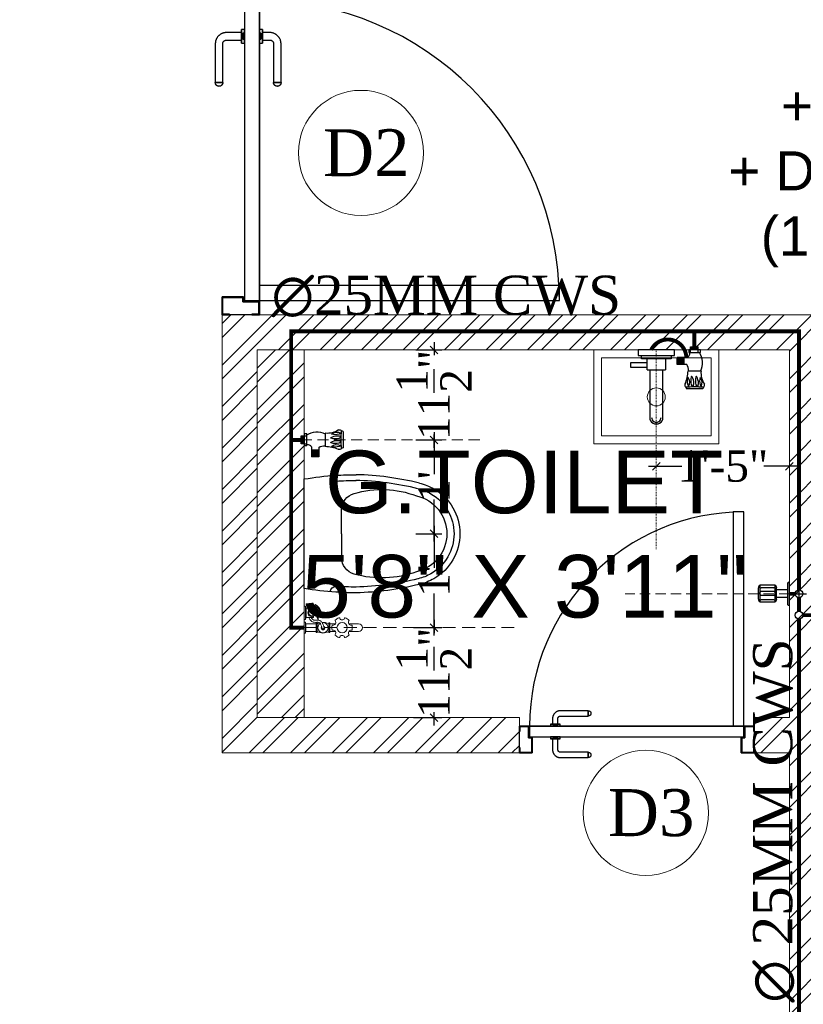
# Model space of a CAD drawing. Header units: inches. Extents: x 119662 to 158499, y 12149 to 20675.
# Tile 71 of 97: x 124798 to 124898, y 19413 to 19538. Entities that reach past the tile are written whole.
import ezdxf

# ---------------------------------------------------------------- set-up
doc = ezdxf.new("R2010")
doc.units = ezdxf.units.IN
doc.header["$MEASUREMENT"] = 0
doc.header["$PDMODE"] = 34
doc.linetypes.add('DASHED2', pattern=[0.375, 0.25, -0.125])
for name, color, linetype in [('45', 7, 'Continuous'), ('PD_025_TEXT', 61, 'Continuous'), ('PP--DIM', 7, 'Continuous')]:
    doc.layers.add(name, color=color, linetype=linetype)
for name, color, linetype, lineweight in [('CENTER', 46, 'DASHED2', 9), ('FC', 1, 'Continuous', 9), ('PD_BRICK WALL_115', 134, 'Continuous', 30), ('PD_DOOR', 42, 'Continuous', 25), ('PD_FIXTURE', 21, 'Continuous', 25), ('PD_HATCH', 45, 'Continuous', 9), ('PL. FICTURE', 4, 'Continuous', 25), ('PP-Domestic  Cold Water Supply', 5, 'Continuous', 25), ('PP-TEXT', 7, 'Continuous', 40)]:
    doc.layers.add(name, color=color, linetype=linetype, lineweight=lineweight)
doc.styles.add('MtX_Times_New_Roman', font='times.ttf')
doc.styles.get("Standard").update_dxf_attribs({"font": 'times.ttf', "height": 4})
doc.styles.add('style1', font='arial.ttf', dxfattribs={"height": 500})
doc.styles.add('TIMES NEW ROMAN', font='times.ttf', dxfattribs={"height": 4})
doc.dimstyles.new('PP-DIM', dxfattribs={"dimtxt": 4, "dimasz": 1, "dimexe": 1, "dimexo": 1, "dimgap": 0.09, "dimtad": 0, "dimdec": 1, "dimzin": 0, "dimdsep": 46, "dimlunit": 4, "dimtxsty": 'TIMES NEW ROMAN', "dimblk": 'ARCHTICK', "dimcen": 0.09, "dimdle": 1, "dimclrd": 256, "dimclre": 256, "dimclrt": 256, "dimadec": 0, "dimazin": 0, "dimtfac": 1, "dimtdec": 4, "dimtofl": 0, "dimtmove": 1, "dimatfit": 3, "dimfxl": 1, "dimtolj": 1, "dimtzin": 0, "dimlwd": -1, "dimlwe": -1, "dimarcsym": 0})

# ---------------------------------------------------------------- blocks, each defined once
blk = doc.blocks.new('door 1')
at = {"layer": 'PD_DOOR', "color": 8}
for p, q in [((160472.9, 15356.5), (160472.9, 15360.1)), ((160472.9, 15360.1), (160472.9, 15356.5)), ((160602.9, 15360.1), (160472.9, 15360.1)), ((160472.9, 15360.1), (160472.9, 15359.7)), ((160472.9, 15335.1), (160472.9, 15360.1)), ((160472.9, 15359.7), (160472.9, 15335.6)), ((159755.9, 15337.6), (159695.9, 15337.6)), ((159695.9, 15337.6), (159695.9, 15312.6)), ((159695.9, 15312.6), (159695.9, 15337.6)), ((159695.9, 15337.6), (159755.9, 15337.6)), ((159695.9, 15212.6), (159695.9, 15337.6)), ((159697.9, 15312.6), (159697.9, 15335.6)), ((159697.9, 15335.6), (159753.9, 15335.6)), ((159753.9, 15335.6), (159697.9, 15335.6)), ((159697.9, 15335.6), (159697.9, 15312.6)), ((159753.9, 15335.6), (159753.9, 15267.6)), ((159753.9, 15267.6), (159753.9, 15335.6)), ((159755.9, 15265.6), (159755.9, 15337.6)), ((159755.9, 15337.6), (159755.9, 15265.6)), ((160472.9, 15335.1), (160472.9, 15338.8)), ((160472.9, 15338.8), (160472.9, 15335.1)), ((160472.9, 15335.6), (160472.9, 15335.1)), ((160472.9, 15335.1), (160602.9, 15335.1)), ((160795.9, 15337.6), (160735.9, 15337.6)), ((160735.9, 15337.6), (160735.9, 15265.6)), ((160735.9, 15265.6), (160735.9, 15337.6)), ((160735.9, 15337.6), (160795.9, 15337.6)), ((160737.9, 15267.6), (160737.9, 15335.6)), ((160737.9, 15335.6), (160793.9, 15335.6)), ((160793.9, 15335.6), (160737.9, 15335.6)), ((160737.9, 15335.6), (160737.9, 15267.6)), ((160793.9, 15335.6), (160793.9, 15312.6)), ((160793.9, 15312.6), (160793.9, 15335.6)), ((160795.9, 15312.6), (160795.9, 15337.6)), ((160795.9, 15337.6), (160795.9, 15312.6)), ((160795.9, 15337.6), (160795.9, 15212.6)), ((159695.9, 15312.6), (159697.9, 15312.6)), ((159697.9, 15312.6), (159695.9, 15312.6)), ((160615.4, 15322.6), (160615.4, 15272.6)), ((160640.4, 15272.6), (160640.4, 15322.6)), ((160793.9, 15312.6), (160795.9, 15312.6)), ((160795.9, 15312.6), (160793.9, 15312.6)), ((159753.9, 15267.6), (159738.9, 15267.6)), ((159738.9, 15267.6), (159738.9, 15214.6)), ((159738.9, 15214.6), (159738.9, 15267.6)), ((159738.9, 15267.6), (159753.9, 15267.6)), ((159740.9, 15212.6), (159740.9, 15265.6)), ((159740.9, 15265.6), (159755.9, 15265.6)), ((159755.9, 15265.6), (159740.9, 15265.6)), ((159740.9, 15265.6), (159740.9, 15212.6)), ((160747.9, 15262.6), (159743.9, 15262.6)), ((159743.9, 15262.6), (159743.9, 15212.6)), ((160747.9, 15262.6), (159743.9, 15262.6)), ((159743.9, 15262.6), (159743.9, 15212.6)), ((160605.4, 15272.6), (160605.4, 15262.6)), ((160622.1, 15272.6), (160605.4, 15272.6)), ((160605.4, 15272.6), (160622.1, 15272.6)), ((160650.4, 15262.6), (160605.4, 15262.6)), ((160605.4, 15262.6), (160650.4, 15262.6)), ((160640.4, 15272.6), (160615.4, 15272.6)), ((160615.4, 15272.6), (160621.7, 15272.6)), ((160617.9, 15267.6), (160617.9, 15262.6)), ((160637.9, 15267.6), (160617.9, 15267.6)), ((160617.9, 15267.6), (160637.9, 15267.6)), ((160637.9, 15262.6), (160617.9, 15262.6)), ((160617.9, 15262.6), (160637.9, 15262.6)), ((160621.7, 15272.6), (160624.7, 15272.6)), ((160624.7, 15272.6), (160627.9, 15272.6)), ((160627.9, 15272.6), (160631.2, 15272.6)), ((160627.9, 15272.6), (160650.4, 15272.6)), ((160631.2, 15272.6), (160634.2, 15272.6)), ((160650.4, 15272.6), (160633.8, 15272.6)), ((160634.2, 15272.6), (160640.4, 15272.6)), ((160637.9, 15262.6), (160637.9, 15267.6)), ((160650.4, 15262.6), (160650.4, 15272.6)), ((160735.9, 15265.6), (160750.9, 15265.6)), ((160750.9, 15265.6), (160735.9, 15265.6)), ((160752.9, 15267.6), (160737.9, 15267.6)), ((160737.9, 15267.6), (160752.9, 15267.6)), ((160747.9, 15212.6), (160747.9, 15262.6)), ((160747.9, 15262.6), (160747.9, 15212.6)), ((160750.9, 15265.6), (160750.9, 15212.6)), ((160750.9, 15212.6), (160750.9, 15265.6)), ((160752.9, 15214.6), (160752.9, 15267.6)), ((160752.9, 15267.6), (160752.9, 15214.6)), ((159697.9, 15237.6), (159695.9, 15237.6)), ((159695.9, 15237.6), (159695.9, 15212.6)), ((159695.9, 15212.6), (159695.9, 15237.6)), ((159695.9, 15237.6), (159697.9, 15237.6)), ((159697.9, 15214.6), (159697.9, 15237.6)), ((159697.9, 15237.6), (159697.9, 15214.6)), ((160795.9, 15237.6), (160793.9, 15237.6)), ((160793.9, 15237.6), (160793.9, 15214.6)), ((160793.9, 15214.6), (160793.9, 15237.6)), ((160793.9, 15237.6), (160795.9, 15237.6)), ((160795.9, 15212.6), (160795.9, 15237.6)), ((160795.9, 15237.6), (160795.9, 15212.6)), ((159695.9, 15212.6), (159740.9, 15212.6)), ((159740.9, 15212.6), (159695.9, 15212.6)), ((159695.9, 15212.6), (159743.9, 15212.6)), ((159743.9, 15212.6), (159695.9, 15212.6)), ((159738.9, 15214.6), (159697.9, 15214.6)), ((159697.9, 15214.6), (159738.9, 15214.6)), ((159793.9, 15212.6), (159743.9, 15212.6)), ((159743.9, 15212.6), (159743.9, 14208.6)), ((159743.9, 15212.6), (160747.9, 15212.6)), ((159743.9, 15212.6), (159793.9, 15212.6)), ((159743.9, 15212.6), (159793.9, 15212.6)), ((159793.9, 15212.6), (159743.9, 15212.6)), ((159793.9, 14208.6), (159793.9, 15212.6)), ((159793.9, 15212.6), (160747.9, 15212.6)), ((159793.9, 15212.6), (160747.9, 15212.6)), ((160747.9, 15212.6), (159793.9, 15212.6)), ((160605.4, 15212.6), (160605.4, 15202.6)), ((160605.4, 15212.6), (160650.4, 15212.6)), ((160639.2, 15212.6), (160605.4, 15212.6)), ((160605.4, 15202.6), (160650.4, 15202.6)), ((160650.4, 15202.6), (160605.4, 15202.6)), ((160615.4, 15202.6), (160615.4, 15177.6)), ((160615.4, 15202.6), (160640.4, 15202.6)), ((160640.4, 15202.6), (160615.4, 15202.6)), ((160617.9, 15212.6), (160617.9, 15207.6)), ((160617.9, 15212.6), (160637.9, 15212.6)), ((160618.3, 15212.6), (160617.9, 15212.6)), ((160617.9, 15207.6), (160637.9, 15207.6)), ((160637.9, 15207.6), (160617.9, 15207.6)), ((160637.9, 15212.6), (160618.3, 15212.6)), ((160637.9, 15207.6), (160637.9, 15212.6)), ((160650.4, 15212.6), (160639.2, 15212.6)), ((160640.4, 15177.6), (160640.4, 15202.6)), ((160650.4, 15202.6), (160650.4, 15212.6)), ((160747.9, 15212.6), (160795.9, 15212.6)), ((160795.9, 15212.6), (160747.9, 15212.6)), ((160750.9, 15212.6), (160795.9, 15212.6)), ((160795.9, 15212.6), (160750.9, 15212.6)), ((160793.9, 15214.6), (160752.9, 15214.6)), ((160752.9, 15214.6), (160793.9, 15214.6)), ((160472.9, 15165.1), (160472.9, 15161.5)), ((160472.9, 15161.5), (160472.9, 15165.1)), ((160602.9, 15165.1), (160472.9, 15165.1)), ((160472.9, 15165.1), (160472.9, 15164.7)), ((160472.9, 15140.1), (160472.9, 15165.1)), ((160472.9, 15164.7), (160472.9, 15140.6)), ((160472.9, 15143.8), (160472.9, 15140.1)), ((160472.9, 15140.1), (160472.9, 15143.8)), ((160472.9, 15140.6), (160472.9, 15140.1)), ((160472.9, 15140.1), (160602.9, 15140.1)), ((159743.9, 14208.6), (159793.9, 14208.6))]:
    blk.add_line(p, q, dxfattribs=at)
at = {"layer": 'PD_DOOR', "color": 8, "flags": 128}
for points in [[(160460.4, 15347.6), (160460.5, 15348.1), (160460.5, 15348.6), (160460.5, 15349.1), (160460.6, 15349.6), (160460.7, 15350.1), (160460.8, 15350.6), (160460.9, 15351.1), (160461.1, 15351.6), (160461.2, 15352), (160461.4, 15352.5), (160461.6, 15353), (160461.9, 15353.4), (160462.1, 15353.9), (160462.4, 15354.3), (160462.6, 15354.7), (160462.9, 15355.1), (160463.2, 15355.5), (160463.5, 15355.9), (160463.9, 15356.3), (160464.2, 15356.6), (160464.6, 15357), (160465, 15357.3), (160465.4, 15357.6), (160465.8, 15357.9), (160466.2, 15358.2), (160466.6, 15358.4), (160467, 15358.7), (160467.5, 15358.9), (160467.9, 15359.1), (160468.4, 15359.3), (160468.9, 15359.5), (160469.4, 15359.6), (160469.8, 15359.8), (160470.3, 15359.9), (160470.8, 15360), (160471.3, 15360), (160471.8, 15360.1), (160472.3, 15360.1), (160472.8, 15360.1), (160472.9, 15360.1)], [(160640.4, 15322.6), (160640.4, 15324.1), (160640.3, 15325.6), (160640.2, 15327.1), (160640, 15328.6), (160639.7, 15330.1), (160639.4, 15331.6), (160639, 15333), (160638.5, 15334.4), (160638, 15335.9), (160637.5, 15337.2), (160636.9, 15338.6), (160636.2, 15340), (160635.5, 15341.3), (160634.7, 15342.6), (160633.9, 15343.8), (160633, 15345), (160632.1, 15346.2), (160631.1, 15347.4), (160630.1, 15348.5), (160629.1, 15349.5), (160628, 15350.6), (160626.8, 15351.5), (160625.7, 15352.5), (160624.4, 15353.4), (160623.2, 15354.2), (160621.9, 15355), (160620.6, 15355.7), (160619.3, 15356.4), (160617.9, 15357), (160616.5, 15357.6), (160615.1, 15358.1), (160613.7, 15358.6), (160612.2, 15359), (160610.8, 15359.3), (160609.3, 15359.6), (160607.8, 15359.8), (160606.3, 15360), (160604.8, 15360.1), (160603.3, 15360.1), (160602.9, 15360.1)], [(160472.9, 15335.1), (160472.4, 15335.2), (160471.9, 15335.2), (160471.4, 15335.2), (160470.9, 15335.3), (160470.5, 15335.4), (160470, 15335.5), (160469.5, 15335.6), (160469, 15335.8), (160468.5, 15335.9), (160468.1, 15336.1), (160467.6, 15336.3), (160467.2, 15336.6), (160466.7, 15336.8), (160466.3, 15337.1), (160465.9, 15337.3), (160465.5, 15337.6), (160465.1, 15337.9), (160464.7, 15338.2), (160464.3, 15338.6), (160464, 15338.9), (160463.6, 15339.3), (160463.3, 15339.7), (160463, 15340.1), (160462.7, 15340.5), (160462.4, 15340.9), (160462.2, 15341.3), (160461.9, 15341.8), (160461.7, 15342.2), (160461.5, 15342.7), (160461.3, 15343.1), (160461.1, 15343.6), (160461, 15344.1), (160460.8, 15344.5), (160460.7, 15345), (160460.6, 15345.5), (160460.5, 15346), (160460.5, 15346.5), (160460.5, 15347), (160460.4, 15347.5), (160460.4, 15347.6)], [(160602.9, 15335.1), (160603.4, 15335.1), (160603.9, 15335.1), (160604.4, 15335.1), (160604.9, 15335), (160605.4, 15334.9), (160605.9, 15334.8), (160606.4, 15334.7), (160606.9, 15334.5), (160607.3, 15334.3), (160607.8, 15334.2), (160608.3, 15334), (160608.7, 15333.7), (160609.2, 15333.5), (160609.6, 15333.2), (160610, 15333), (160610.4, 15332.7), (160610.8, 15332.4), (160611.2, 15332), (160611.6, 15331.7), (160611.9, 15331.4), (160612.2, 15331), (160612.6, 15330.6), (160612.9, 15330.2), (160613.2, 15329.8), (160613.5, 15329.4), (160613.7, 15329), (160614, 15328.5), (160614.2, 15328.1), (160614.4, 15327.6), (160614.6, 15327.2), (160614.8, 15326.7), (160614.9, 15326.2), (160615.1, 15325.7), (160615.2, 15325.3), (160615.3, 15324.8), (160615.3, 15324.3), (160615.4, 15323.8), (160615.4, 15323.3), (160615.4, 15322.8), (160615.4, 15322.6)], [(160460.4, 15152.6), (160460.5, 15153.1), (160460.5, 15153.6), (160460.5, 15154.1), (160460.6, 15154.6), (160460.7, 15155.1), (160460.8, 15155.6), (160460.9, 15156.1), (160461.1, 15156.6), (160461.2, 15157), (160461.4, 15157.5), (160461.6, 15158), (160461.9, 15158.4), (160462.1, 15158.9), (160462.4, 15159.3), (160462.6, 15159.7), (160462.9, 15160.1), (160463.2, 15160.5), (160463.5, 15160.9), (160463.9, 15161.3), (160464.2, 15161.6), (160464.6, 15162), (160465, 15162.3), (160465.4, 15162.6), (160465.8, 15162.9), (160466.2, 15163.2), (160466.6, 15163.4), (160467, 15163.7), (160467.5, 15163.9), (160467.9, 15164.1), (160468.4, 15164.3), (160468.9, 15164.5), (160469.4, 15164.6), (160469.8, 15164.8), (160470.3, 15164.9), (160470.8, 15165), (160471.3, 15165), (160471.8, 15165.1), (160472.3, 15165.1), (160472.8, 15165.1), (160472.9, 15165.1)], [(160602.9, 15140.1), (160604.4, 15140.2), (160605.9, 15140.3), (160607.4, 15140.4), (160608.9, 15140.6), (160610.4, 15140.9), (160611.9, 15141.2), (160613.3, 15141.6), (160614.7, 15142), (160616.2, 15142.5), (160617.5, 15143.1), (160618.9, 15143.7), (160620.3, 15144.4), (160621.6, 15145.1), (160622.9, 15145.9), (160624.1, 15146.7), (160625.3, 15147.6), (160626.5, 15148.5), (160627.7, 15149.5), (160628.8, 15150.5), (160629.8, 15151.5), (160630.9, 15152.6), (160631.8, 15153.8), (160632.8, 15154.9), (160633.7, 15156.1), (160634.5, 15157.4), (160635.3, 15158.7), (160636, 15160), (160636.7, 15161.3), (160637.3, 15162.7), (160637.9, 15164.1), (160638.4, 15165.5), (160638.9, 15166.9), (160639.3, 15168.3), (160639.6, 15169.8), (160639.9, 15171.3), (160640.1, 15172.8), (160640.3, 15174.2), (160640.4, 15175.7), (160640.4, 15177.2), (160640.4, 15177.6)], [(160615.4, 15177.6), (160615.4, 15177.1), (160615.4, 15176.6), (160615.4, 15176.1), (160615.3, 15175.7), (160615.2, 15175.2), (160615.1, 15174.7), (160615, 15174.2), (160614.8, 15173.7), (160614.6, 15173.2), (160614.5, 15172.8), (160614.3, 15172.3), (160614, 15171.9), (160613.8, 15171.4), (160613.5, 15171), (160613.3, 15170.6), (160613, 15170.2), (160612.7, 15169.8), (160612.3, 15169.4), (160612, 15169), (160611.7, 15168.7), (160611.3, 15168.3), (160610.9, 15168), (160610.5, 15167.7), (160610.1, 15167.4), (160609.7, 15167.1), (160609.3, 15166.9), (160608.8, 15166.6), (160608.4, 15166.4), (160607.9, 15166.2), (160607.5, 15166), (160607, 15165.8), (160606.5, 15165.7), (160606, 15165.5), (160605.6, 15165.4), (160605.1, 15165.3), (160604.6, 15165.3), (160604.1, 15165.2), (160603.6, 15165.2), (160603.1, 15165.1), (160602.9, 15165.1)], [(160472.9, 15140.1), (160472.4, 15140.2), (160471.9, 15140.2), (160471.4, 15140.2), (160470.9, 15140.3), (160470.5, 15140.4), (160470, 15140.5), (160469.5, 15140.6), (160469, 15140.8), (160468.5, 15140.9), (160468.1, 15141.1), (160467.6, 15141.3), (160467.2, 15141.6), (160466.7, 15141.8), (160466.3, 15142.1), (160465.9, 15142.3), (160465.5, 15142.6), (160465.1, 15142.9), (160464.7, 15143.2), (160464.3, 15143.6), (160464, 15143.9), (160463.6, 15144.3), (160463.3, 15144.7), (160463, 15145.1), (160462.7, 15145.5), (160462.4, 15145.9), (160462.2, 15146.3), (160461.9, 15146.8), (160461.7, 15147.2), (160461.5, 15147.7), (160461.3, 15148.1), (160461.1, 15148.6), (160461, 15149.1), (160460.8, 15149.5), (160460.7, 15150), (160460.6, 15150.5), (160460.5, 15151), (160460.5, 15151.5), (160460.5, 15152), (160460.4, 15152.5), (160460.4, 15152.6)]]:
    blk.add_lwpolyline(points, dxfattribs=at)
at = {"layer": 'PD_DOOR', "color": 8}
blk.add_arc((159743.9, 15212.6), 1004, 270, 0, dxfattribs=at)
blk = doc.blocks.new('DOOR1')
at = {"color": 8, "xscale": 0.03818181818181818, "yscale": 0.03818181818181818, "zscale": 0.03818181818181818, "rotation": 90}
blk.add_blockref('door 1', (-2370.94, -8406.75), dxfattribs=at)
blk = doc.blocks.new('A$C24556D30')
at = {"color": 8}
for p, q in [((170, 400), (170, 20)), ((300, 210), (300, 292.2)), ((300, 210), (300, 127.8))]:
    blk.add_line(p, q, dxfattribs=at)
for points in [[(279.9, 412.5, 0.02753), (170, 400, 0.02753)], [(569.7, 385.6, 0.054905), (350, 415, 0.054905)], [(564.9, 366.1, 0.054905), (349.5, 395, 0.054905)], [(300, 210), (300, 290, 0.704392)], [(300, 210), (300, 130, -0.704392)], [(564.9, 53.9, -0.054905), (349.5, 25, -0.054905)], [(569.7, 34.4, -0.054905), (350, 5, -0.054905)], [(170, 20, 0.02753), (279.9, 7.5, 0.02753)]]:
    blk.add_lwpolyline(points, format="xyb", dxfattribs=at)
for centre, radius, start, end in [((279.9, 412.5), 20, 184.5905, 273.8823), ((350, -585), 1000, 90, 94.0204), ((350, -585), 980, 90, 94.0204), ((530, 210), 180, 60, 77.2425), ((360, 292.2), 60, 105.9249, 180), ((439, 15.2), 348.1, 69.701, 105.9249), ((530, 210), 135, 0, 77.2425), ((530, 210), 160, 60, 77.2425), ((530, 210), 160, 0, 60), ((530, 210), 180, 0, 60), ((530, 210), 135, 282.7575, 0), ((530, 210), 160, 300, 0), ((530, 210), 180, 300, 0), ((360, 127.8), 60, 180, 254.0751), ((439, 404.8), 348.1, 254.0751, 290.299), ((530, 210), 160, 282.7575, 300), ((530, 210), 180, 282.7575, 300), ((279.9, 7.5), 20, 86.1177, 175.4095), ((350, 1005), 1000, 265.9796, 270), ((350, 1005), 980, 265.9796, 270)]:
    blk.add_arc(centre, radius, start, end, dxfattribs=at)
blk = doc.blocks.new('FIRST FLOOR')
at = {"layer": 'PD_HATCH', "lineweight": 5}
h = blk.add_hatch(dxfattribs=at)
h.set_pattern_fill('ANSI32', color=251, scale=10)
h.set_pattern_definition([(45, (139238.8868, 19346.3716), (-2.65165, 2.65165), []), (45, (139240.6546, 19346.3716), (-2.65165, 2.65165), [])])
h.paths.add_polyline_path([(139249.66, 19348.45), (139206.41, 19348.45), (139206.41, 19343.95), (139249.66, 19343.95)])
h.paths.add_polyline_path([(139164.41, 19348.45), (139121.16, 19348.45), (139121.16, 19343.95), (139164.41, 19343.95)], flags=17)
h.paths.add_polyline_path([(139207.66, 19260.75), (139207.66, 19265.25), (139121.16, 19265.25), (139121.16, 19420.75), (139044.16, 19420.75), (139044.16, 19364.75), (139082.16, 19364.75), (139082.16, 19369.25), (139048.66, 19369.25), (139048.66, 19416.25), (139116.66, 19416.25), (139116.66, 19369.25), (139112.16, 19369.25), (139112.16, 19364.75), (139116.66, 19364.75), (139116.66, 19316.75), (139112.16, 19316.75), (139112.16, 19312.25), (139116.66, 19312.25), (139116.66, 19265.25), (139060.66, 19265.25), (139060.66, 19260.75), (139194.16, 19260.75), (139194.16, 19254.75), (139198.66, 19254.75), (139198.66, 19260.75)])
h.paths.add_polyline_path([(139249.66, 19265.25), (139249.66, 19260.75), (139411.66, 19260.75), (139411.66, 19265.25), (139258.66, 19265.25), (139258.66, 19354.75), (139318.66, 19354.75), (139318.66, 19330.75), (139323.16, 19330.75), (139323.16, 19354.75), (139402.66, 19354.75), (139402.66, 19326.75), (139407.16, 19326.75), (139407.16, 19485.75), (139411.66, 19485.75), (139411.66, 19490.25), (139402.66, 19490.25), (139402.66, 19363.75), (139258.66, 19363.75), (139258.66, 19579.75), (139249.66, 19579.75)])
h = blk.add_hatch(dxfattribs=at)
h.set_pattern_fill('ANSI32', color=251, scale=10)
h.set_pattern_definition([(45, (165803.1266, 37468.1404), (-2.65165043, 2.65165043), []), (45, (165804.8943, 37468.1404), (-2.65165043, 2.65165043), [])])
h.paths.add_polyline_path([(139780.66, 19570.75), (139774.66, 19570.75), (139774.66, 19542.13), (139780.66, 19542.13)])
h.paths.add_polyline_path([(139780.66, 19542.13), (139774.66, 19542.13), (139774.66, 19504.5), (139780.66, 19504.5)])
h.paths.add_polyline_path([(139780.66, 19504.5), (139774.66, 19504.5), (139774.66, 19466.88), (139780.66, 19466.88)])
h.paths.add_polyline_path([(139054.66, 19416.25), (139048.66, 19416.25), (139048.66, 19369.25), (139054.66, 19369.25)])
at = {"layer": 'PD_BRICK WALL_115', "color": 251, "lineweight": 5}
blk.add_line((139054.66, 19416.25), (139054.66, 19369.25), dxfattribs=at)
blk.add_lwpolyline([(139060.66, 19265.25), (139116.66, 19265.25), (139116.66, 19312.25), (139112.16, 19312.25), (139112.16, 19316.75), (139116.66, 19316.75), (139116.66, 19364.75), (139112.16, 19364.75), (139112.16, 19369.25), (139116.66, 19369.25), (139116.66, 19416.25), (139048.66, 19416.25), (139048.66, 19369.25), (139082.16, 19369.25), (139082.16, 19364.75), (139044.16, 19364.75), (139044.16, 19420.75), (139121.16, 19420.75)], dxfattribs=at)
at = {"layer": 'PD_DOOR', "color": 251, "lineweight": 5}
for centre in [(139061.92, 19441.43), (139098.33, 19357.08)]:
    blk.add_circle(centre, 8, dxfattribs=at)
at = {"layer": 'PD_FIXTURE', "color": 251, "lineweight": 5, "ltscale": 12}
for points in [[(139091.66, 19416.25), (139107.66, 19416.25), (139107.66, 19404.25), (139091.66, 19404.25)], [(139092.66, 19415.25), (139106.66, 19415.25), (139106.66, 19405.25), (139092.66, 19405.25)]]:
    blk.add_lwpolyline(points, close=True, dxfattribs=at)
blk.add_circle((139099.66, 19410.25), 1.15, dxfattribs=at)
at = {"layer": 'PD_DOOR', "color": 8, "ltscale": 25}
blk.add_blockref('DOOR1', (142000.72, 21730.02), dxfattribs=at)
at = {"layer": 'PD_DOOR', "color": 8, "ltscale": 25, "xscale": 0.7142857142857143, "yscale": 0.7142857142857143, "zscale": 0.7142857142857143, "rotation": 90.00000000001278}
blk.add_blockref('DOOR1', (137462.68, 21476.58), dxfattribs=at)
at = {"layer": 'PD_FIXTURE', "color": 251, "ltscale": 12, "xscale": -0.03684210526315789, "yscale": 0.03684210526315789, "zscale": 0.03684210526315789, "rotation": 180}
blk.add_blockref('A$C24556D30', (139048.39, 19400.49), dxfattribs=at)
at = {"layer": 'PD_025_TEXT', "color": 251, "attachment_point": 1, "style": 'style1'}
for s, insert, char_height, width in [('\\pi12.197;KITCHEN \\P\\pi7.2788;+ STORAGE\\P\\pi0.53941;+ DISHWASHER\\P\\pi4.6782;(16\'-9" x 26\'2")', (139108.33, 19458.31), 5, 53.9676), ('\\pi39.197;G.TOILET\\P\\pi36.269;5\'8" X 3\'11"', (139018.12, 19403.38), 8, 128.4952)]:
    blk.add_mtext(s, dxfattribs=dict(at, insert=insert, char_height=char_height, width=width))
at = {"layer": 'PD_DOOR', "color": 251, "char_height": 6, "width": 47.1418, "attachment_point": 1}
for s, insert in [('D2', (139057.05, 19444.46)), ('D3', (139093.46, 19360.11))]:
    blk.add_mtext(s, dxfattribs=dict(at, insert=insert))
blk = doc.blocks.new('ANGLE VALVE1-PP')
at = {"layer": 'CENTER', "ltscale": 5}
blk.add_line((0, 19.94), (0, 0), dxfattribs=at)
at = {"layer": 'PL. FICTURE'}
for p, q in [((0.94, 4.68), (-0.89, 4.69)), ((0.75, 2.69), (-0.72, 2.69)), ((-0.85, 1.95), (-1.91, 1.95)), ((-1.91, 1.95), (-1.91, 1.16)), ((-0.85, 1.16), (-1.91, 1.16)), ((-1.86, 1.95), (-1.86, 1.16)), ((-1.8, 1.95), (-1.8, 1.16)), ((-1.75, 1.95), (-1.75, 1.16)), ((-1.69, 1.95), (-1.69, 1.16)), ((-1.64, 1.95), (-1.64, 1.16)), ((-1.58, 1.95), (-1.58, 1.16)), ((-1.53, 1.95), (-1.53, 1.16)), ((-1.47, 1.95), (-1.47, 1.16)), ((-1.42, 1.95), (-1.42, 1.16)), ((-1.36, 1.95), (-1.36, 1.16)), ((-1.31, 1.95), (-1.31, 1.16)), ((-1.25, 1.95), (-1.25, 1.16)), ((-1.2, 1.95), (-1.2, 1.16)), ((-1.15, 1.95), (-1.15, 1.16)), ((-0.63, 0.62), (0.66, 0.62)), ((-0.63, 0.33), (-0.63, 0.62)), ((0.66, 0.33), (-0.63, 0.33)), ((-0.44, 0.33), (-0.44, 0.62)), ((-0.44, 0.33), (-0.44, 0)), ((-0.44, 0.28), (0.44, 0.28)), ((-0.44, 0.22), (0.44, 0.22)), ((-0.44, 0.17), (0.44, 0.17)), ((-0.44, 0.11), (0.44, 0.11)), ((-0.44, 0.06), (0.44, 0.06)), ((-0.44, 0), (0.44, 0)), ((0, 0), (0, 0.33)), ((0.44, 0.33), (0.44, 0.62)), ((0.44, 0), (0.44, 0.33)), ((0.66, 0.62), (0.66, 0.33))]:
    blk.add_line(p, q, dxfattribs=at)
for centre, radius, start, end in [((-0.81, 4.28), 0.263, 123.5384, 216.0533), ((-0.46, 4.41), 0.504, 147.1624, 170.0789), ((0.04, 21.74), 17.27, 266.6913, 273.1887), ((-1.36, 3.96), 0.833, 317.2334, 32.3378), ((-0.4, 4.17), 0.344, 137.3015, 170.6653), ((-0.03, 4.1), 0.353, 110.2975, 157.3492), ((-1.08, 4.02), 1.02, 0.5091, 23.3313), ((0.49, 4.1), 0.353, 110.2975, 157.3492), ((-0.56, 4.02), 1.02, 0.5091, 23.3313), ((0.04, 3.96), 0.833, 317.2334, 32.3378), ((0.99, 4.18), 0.344, 137.3015, 170.6653), ((1.62, 4.79), 0.684, 188.4516, 204.808), ((0.85, 4.26), 0.281, 340.0867, 58.5665), ((-5.19, 2.47), 4.48, 2.7872, 21.6775), ((0.4, 3.8), 1.21, 159.5193, 199.7037), ((1.22, 3.8), 1.63, 164.6565, 196.3906), ((-0.3, 3.36), 0.0444, 202.3068, 337.6932), ((-1.44, 4.05), 1.38, 329.002, 359.3727), ((1.74, 3.8), 1.63, 164.6565, 196.3906), ((0.22, 3.36), 0.0444, 202.3068, 337.6932), ((-0.92, 4.05), 1.38, 329.002, 359.3727), ((1.79, 3.81), 1.21, 159.5193, 199.7037), ((2.89, 2.94), 2.16, 145.4641, 186.6805), ((-1.83, 2.61), 1.18, 326.0106, 3.9414), ((-1.3, 1.76), 2.19, 328.4203, 25.0044), ((-0.95, 0.74), 0.434, 343.4815, 76.4871)]:
    blk.add_arc(centre, radius, start, end, dxfattribs=at)
blk = doc.blocks.new('FOSSIL-PP')
at = {"layer": 'CENTER', "lineweight": 5, "ltscale": 5}
blk.add_line((-0.127, 0), (19.812, 0), dxfattribs=at)
at = {"layer": 'FC', "color": 4, "lineweight": 5}
for p, q in [((-0.017, 0.532), (-0.127, 0.532)), ((-0.127, -0.532), (-0.127, 0.532)), ((-0.017, 0.46), (-0.017, 0.532)), ((0.027, 0.372), (-0.017, 0.46)), ((0.027, -0.372), (0.027, 0.372)), ((0.027, 0.364), (1.008, 0.364)), ((1.008, -0.465), (1.008, 0.465)), ((1.008, 0.465), (1.108, 0.465)), ((1.108, -0.465), (1.108, 0.465)), ((2.203, -0.465), (2.203, 0.465)), ((2.203, 0.465), (2.303, 0.465)), ((2.303, -0.465), (2.303, 0.465)), ((2.303, 0.364), (2.839, 0.364)), ((4.102, 0.364), (5.037, 0.364)), ((-0.017, -0.532), (-0.127, -0.532)), ((0.006, -0.768), (-0.127, -0.768)), ((-0.127, -2.055), (-0.127, -0.768)), ((0.027, -0.372), (-0.017, -0.46)), ((-0.017, -0.46), (-0.017, -0.532)), ((0.006, -0.855), (0.006, -0.768)), ((0.059, -0.962), (0.006, -0.855)), ((0.027, -0.364), (1.008, -0.364)), ((1.008, -0.465), (1.108, -0.465)), ((2.203, -0.465), (2.303, -0.465)), ((2.303, -0.364), (2.839, -0.364)), ((4.102, -0.364), (5.037, -0.364)), ((0.059, -1.861), (0.006, -1.968)), ((0.059, -0.962), (0.759, -0.962)), ((0.059, -1.861), (0.059, -0.962)), ((0.059, -1.861), (0.683, -1.861)), ((0.759, -1.096), (0.759, -0.962)), ((0.006, -2.055), (-0.127, -2.055)), ((0.006, -1.968), (0.006, -2.055))]:
    blk.add_line(p, q, dxfattribs=at)
at = {"layer": 'FC', "color": 4, "lineweight": 5, "ltscale": 5}
for p, q in [((-0.017, -0.46), (-0.017, 0.46)), ((0.006, -1.968), (0.006, -0.855)), ((0.411, -1.628), (0.909, -2.054)), ((0.703, -1.153), (1.346, -1.469)), ((0.757, -1.044), (0.759, -1.046)), ((0.85, -2.136), (1.405, -1.393)), ((0.942, -2.215), (1.515, -1.447)), ((1.405, -1.393), (1.515, -1.447)), ((0.85, -2.136), (0.942, -2.215))]:
    blk.add_line(p, q, dxfattribs=at)
blk.add_lwpolyline([(1.183, -1.389), (1.215, -0.768), (1.065, -0.991), (1.009, -1.303)], dxfattribs=at)
at = {"layer": 'FC', "color": 4, "lineweight": 5}
blk.add_circle((3.471, 0), 0.486, dxfattribs=at)
for centre, radius, start, end in [((1.655, -0.601), 1.11, 60.44364, 119.55636), ((1.655, 0), 0.486, 261.98464, 237.5179), ((1.663, 0.02), 0.107, 323.89168, 184.90749), ((3.471, 0), 0.972, 168.19487, 191.80513), ((2.579, 0.186), 0.0607, 80.48732, 168.19487), ((2.629, 0.486), 0.243, 260.48732, 39.51268), ((2.863, 0.679), 0.0607, 131.80513, 219.51268), ((3.471, 0), 0.972, 108.19487, 131.80513), ((3.186, 0.866), 0.0607, 20.48732, 108.19487), ((3.471, 0.972), 0.243, 200.48732, 339.51268), ((3.755, 0.866), 0.0607, 71.80513, 159.51268), ((3.471, 0), 0.972, 48.19487, 71.80513), ((4.313, 0.486), 0.243, 140.48732, 279.51268), ((4.078, 0.679), 0.0607, 320.48732, 48.19487), ((4.363, 0.186), 0.0607, 11.80513, 99.51268), ((3.471, 0), 0.972, 348.19487, 11.80513), ((5.037, 0), 0.364, 270, 90), ((1.655, 0.601), 1.11, 240.44364, 253.66488), ((1.655, 0.601), 1.11, 265.69067, 299.55636), ((2.579, -0.186), 0.0607, 191.80513, 279.51268), ((2.629, -0.486), 0.243, 320.48732, 99.51268), ((2.863, -0.679), 0.0607, 140.48732, 228.19487), ((3.471, 0), 0.972, 228.19487, 251.80513), ((3.186, -0.866), 0.0607, 251.80513, 339.51268), ((3.471, -0.972), 0.243, 20.48732, 159.51268), ((3.755, -0.866), 0.0607, 200.48732, 288.19487), ((3.471, 0), 0.972, 288.19487, 311.80513), ((4.313, -0.486), 0.243, 80.48732, 219.51268), ((4.078, -0.679), 0.0607, 311.80513, 39.51268), ((4.363, -0.186), 0.0607, 260.48732, 348.19487), ((0.591, -1.411), 0.357, 61.9682, 267.31493)]:
    blk.add_arc(centre, radius, start, end, dxfattribs=at)
at = {"layer": 'FC', "color": 4, "lineweight": 5, "ltscale": 5}
for centre, radius, start, end in [((1.663, 0.02), 0.186, 286.73188, 221.64542), ((0.591, -1.411), 0.282, 61.08158, 230.16151), ((-0.148, -0.804), 1.783, 307.69218, 338.85495)]:
    blk.add_arc(centre, radius, start, end, dxfattribs=at)
at = {"layer": 'FC', "color": 4, "lineweight": 5, "ltscale": 5, "extrusion": (0, 0, -1)}
for centre in [(1.263, -1.856), (1.288, -1.803), (1.291, -1.829), (1.316, -1.797), (1.322, -1.757), (1.36, -1.713), (1.389, -1.68), (1.412, -1.635), (1.432, -1.587), (1.111, -2.034), (1.15, -2), (1.164, -1.962), (1.188, -1.953), (1.228, -1.896)]:
    blk.add_ellipse(centre, major_axis=(0, -0.01), ratio=0.499725, dxfattribs=at)
at = {"layer": 'FC', "color": 4, "lineweight": 5, "ltscale": 5}
for points, knots in [([(1.557, 0.011), (1.528, -0.092), (1.5, -0.191), (1.431, -0.363), (1.388, -0.429), (1.316, -0.485), (1.288, -0.497), (1.201, -0.51), (1.145, -0.51), (1.001, -0.505), (0.908, -0.498), (0.744, -0.521), (0.673, -0.546), (0.556, -0.621), (0.507, -0.669), (0.408, -0.795), (0.362, -0.876), (0.321, -0.962)], [0, 0, 0, 0, 0.269121, 0.269121, 0.560472, 0.560472, 0.736407, 0.736407, 0.912343, 0.912343, 1.155943, 1.155943, 1.338292, 1.338292, 1.520641, 1.520641, 1.763356, 1.763356, 1.763356, 1.763356]), ([(1.75, -0.043), (1.721, -0.146), (1.692, -0.252), (1.619, -0.431), (1.579, -0.507), (1.48, -0.616), (1.428, -0.654), (1.307, -0.7), (1.246, -0.707), (1.072, -0.712), (0.96, -0.699), (0.803, -0.711), (0.755, -0.728), (0.662, -0.795), (0.618, -0.845), (0.567, -0.927), (0.556, -0.944), (0.546, -0.962)], [0, 0, 0, 0, 0.269826, 0.269826, 0.494375, 0.494375, 0.654677, 0.654677, 0.814978, 0.814978, 1.117554, 1.117554, 1.3623, 1.3623, 1.607046, 1.607046, 1.669366, 1.669366, 1.669366, 1.669366])]:
    blk.add_open_spline(points, degree=3, knots=knots, dxfattribs=at)
blk = doc.blocks.new('PP-SINGLE TAP BASIN')
at = {"layer": 'CENTER', "linetype": 'DASHED2'}
blk.add_line((457.2, 0), (0, 0), dxfattribs=at)
at = {"layer": 'PL. FICTURE', "color": 4}
for p, q in [((-6.8, 78.4), (-6.8, 96.4)), ((5.8, 96.4), (-6.8, 96.4)), ((-5.6, 96.4), (-5.6, 78.4)), ((-4.5, 96.4), (-4.5, 78.4)), ((-3.4, 96.4), (-3.4, 78.4)), ((-2.3, 96.4), (-2.3, 78.4)), ((-1.1, 96.4), (-1.1, 78.4)), ((0, 101), (0, 74.4)), ((5.9, 101), (0, 101)), ((5.9, 74.4), (5.9, 101)), ((48.4, 102.8), (48.4, 72.7)), ((89.4, 106.7), (89.4, 69.2)), ((-6.8, 87.4), (0, 87.4)), ((0, 78.4), (-6.8, 78.4)), ((5.9, 78.4), (-6.8, 78.4)), ((0, 74.4), (5.9, 74.4)), ((17.1, 69.9), (17.1, 48.2)), ((33.2, 70), (33.2, 48.2)), ((33.2, 63.9), (17.1, 63.9)), ((33.2, 61.9), (17.1, 61.9)), ((33.2, 60), (17.1, 60)), ((33.2, 58), (17.1, 58)), ((33.2, 56), (17.1, 56)), ((33.2, 54.1), (17.1, 54.1)), ((33.2, 52.1), (17.1, 52.1)), ((33.2, 50.1), (17.1, 50.1)), ((33.2, 50.1), (17.1, 50.1)), ((33.2, 48.2), (17.1, 48.2))]:
    blk.add_line(p, q, dxfattribs=at)
at = {"layer": 'PL. FICTURE'}
for p, q in [((20.4, 21.2), (45.4, 21.2)), ((45.4, -21.2), (45.4, 21.2)), ((154.8, 15.2), (45.4, 15.2)), ((45.4, -21.2), (20.4, -21.2)), ((45.4, -15.2), (154.8, -15.2))]:
    blk.add_line(p, q, dxfattribs=at)
at = {"layer": 'PL. FICTURE', "linetype": 'Continuous'}
blk.add_lwpolyline([(0, 41.7), (0, -41.7), (13.1, -41.7), (13.1, 41.7)], close=True, dxfattribs=at)
at = {"layer": 'PL. FICTURE'}
for points in [[(13.1, 34.2), (20.4, 34.2), (20.4, -34.2), (13.1, -34.2)], [(39.4, -21.2), (29.4, -21.2), (29.4, -59.4), (39.4, -59.4)]]:
    blk.add_lwpolyline(points, close=True, dxfattribs=at)
at = {"layer": 'PL. FICTURE', "color": 4}
for centre, radius, start, end in [((29.4, 60.7), 45, 64.9956, 121.5797), ((53.5, 146.8), 44.3, 263.3195, 304.5359), ((62.1, 91.8), 0.911, 112.3068, 247.6932), ((76.3, 68.5), 28.2, 90.6273, 120.998), ((71.2, 123.1), 33.5, 253.6094, 285.3435), ((74.6, 88.1), 17.1, 57.6622, 132.7666), ((71.4, 124.1), 24.9, 250.2963, 290.4807), ((75.8, 75.8), 20.9, 66.6687, 89.4909), ((80.6, 104.9), 5.77, 31.4335, 109.9133), ((78.9, 107.8), 7.06, 279.3347, 312.6985), ((77.3, 97.5), 7.26, 292.6508, 339.7025), ((439.5, 88.1), 354.5, 176.8113, 183.3087), ((91.4, 120.6), 14, 245.192, 261.5484), ((8.4, 67.9), 8.91, 13.5129, 106.5185), ((46.7, 49.8), 24.3, 86.0586, 123.9894), ((43.9, -19.2), 92, 68.3225, 87.2128), ((62.1, 81.1), 0.911, 112.3068, 247.6932), ((76.3, 57.8), 28.2, 90.6273, 120.998), ((71.2, 112.4), 33.5, 253.6094, 285.3435), ((74.5, 59.5), 17.1, 57.6622, 132.7666), ((71.3, 95.5), 24.9, 250.2963, 290.4807), ((75.8, 65.1), 20.9, 66.6687, 89.4909), ((78.8, 79.2), 7.06, 279.3347, 312.6985), ((77.3, 86.8), 7.26, 292.6508, 339.7025), ((83.8, 77.9), 10.3, 279.9211, 302.8376), ((81.1, 70.7), 5.39, 233.9467, 326.4616)]:
    blk.add_arc(centre, radius, start, end, dxfattribs=at)
at = {"layer": 'PL. FICTURE'}
for radius in [15.2, 15.2, 11]:
    blk.add_arc((154.8, 0), radius, 270, 90, dxfattribs=at)
blk = doc.blocks.new('BIB COCK-PP')
at = {"layer": 'CENTER', "ltscale": 5}
blk.add_line((0, 0), (19.94, 0), dxfattribs=at)
at = {"layer": 'PL. FICTURE', "ltscale": 12}
for p, q in [((0, 1.39), (0, -1.39)), ((0, 1.39), (0.06, 1.39)), ((0.23, -1.22), (0.23, 1.22)), ((0.23, 0.47), (1.54, 0.47)), ((1.54, 0.65), (1.54, -0.72)), ((1.71, 0.94), (1.71, -1.02)), ((1.74, 0.06), (1.88, 0.22)), ((1.74, 0.06), (1.74, -0.16)), ((3.42, 0.99), (1.88, 0.99)), ((1.88, 0.72), (3.42, 0.72)), ((1.88, 0.22), (3.42, 0.22)), ((3.42, 0.22), (3.57, 0.06)), ((3.57, 0.06), (3.57, -0.16)), ((3.59, -1.02), (3.59, 0.94)), ((3.76, 0.65), (3.76, -0.72)), ((0.23, -0.47), (1.54, -0.47)), ((1.74, -0.16), (1.88, -0.32)), ((3.42, -0.32), (1.88, -0.32)), ((1.88, -0.72), (3.42, -0.72)), ((1.88, -1.06), (3.42, -1.06)), ((3.57, -0.16), (3.42, -0.32)), ((0, -1.39), (0.06, -1.39))]:
    blk.add_line(p, q, dxfattribs=at)
for centre, radius, start, end in [((0.06, 1.22), 0.171, 359.9952, 89.9952), ((1.88, 0.65), 0.341, 89.9952, 179.9956), ((1.88, 0.9), 0.171, 179.9952, 269.9952), ((3.42, 0.65), 0.341, 359.9952, 89.9952), ((3.42, 0.9), 0.171, 270.0048, 0.0048), ((1.88, -0.72), 0.341, 179.9956, 269.9952), ((1.88, -0.9), 0.171, 90.0048, 180.0048), ((3.42, -0.72), 0.341, 269.9952, 359.9952), ((3.42, -0.9), 0.171, 359.9952, 89.9952), ((0.06, -1.22), 0.171, 269.9952, 359.9952)]:
    blk.add_arc(centre, radius, start, end, dxfattribs=at)
blk = doc.blocks.new('STOP COCK')
at = {"layer": 'PL. FICTURE', "color": 40, "lineweight": 30, "ltscale": 0.25}
for p, q in [((-31.2, 0), (31.2, 0)), ((0, -31.2), (0, 31.2))]:
    blk.add_line(p, q, dxfattribs=at)
blk.add_circle((0, 0), 16, dxfattribs=at)
blk = doc.blocks.new('_ArchTick')
at = {"color": 251, "linetype": 'ByBlock', "const_width": 0.15}
blk.add_lwpolyline([(-0.5, -0.5), (0.5, 0.5)], dxfattribs=at)
blk = doc.blocks.new('*D718')
at = {"layer": 'Defpoints', "color": 0, "transparency": 16777216}
for p in [(333.98, -190), (337.59, -190), (333.98, -201.5)]:
    blk.add_point(p, dxfattribs=at)
at = {"layer": 'PP--DIM', "ltscale": 12, "transparency": 16777216}
for p, q in [((334.98, -190), (338.59, -190)), ((337.59, -189), (337.59, -190.69)), ((337.59, -202.5), (337.59, -200.81)), ((334.98, -201.5), (338.59, -201.5))]:
    blk.add_line(p, q, dxfattribs=at)
at = {"layer": 'PP--DIM', "transparency": 16777216}
for p, rotation in [((337.59, -190), 90), ((337.59, -201.5), 270)]:
    blk.add_blockref('_ArchTick', p, dxfattribs=dict(at, rotation=rotation))
at = {"layer": 'PP--DIM', "transparency": 16777216, "insert": (337.59, -195.75), "char_height": 4, "attachment_point": 5, "rotation": 90, "style": 'TIMES NEW ROMAN'}
blk.add_mtext('\\A1;11{\\H1.000000x;\\S1/2;}"', dxfattribs=at)
blk = doc.blocks.new('*D719')
at = {"layer": 'Defpoints', "color": 0, "transparency": 16777216}
for p in [(334.26, -178), (337.59, -178), (333.98, -190)]:
    blk.add_point(p, dxfattribs=at)
at = {"layer": 'PP--DIM', "ltscale": 12, "transparency": 16777216}
for p, q in [((337.59, -177), (337.59, -182.37)), ((335.26, -178), (338.59, -178)), ((337.59, -191), (337.59, -185.63)), ((334.98, -190), (338.59, -190))]:
    blk.add_line(p, q, dxfattribs=at)
at = {"layer": 'PP--DIM', "transparency": 16777216}
for p, rotation in [((337.59, -178), 90), ((337.59, -190), 270)]:
    blk.add_blockref('_ArchTick', p, dxfattribs=dict(at, rotation=rotation))
at = {"layer": 'PP--DIM', "transparency": 16777216, "insert": (337.59, -184), "char_height": 4, "attachment_point": 5, "rotation": 90, "style": 'TIMES NEW ROMAN'}
blk.add_mtext("\\A1;1'", dxfattribs=at)
blk = doc.blocks.new('*D720')
at = {"layer": 'Defpoints', "color": 0, "transparency": 16777216}
for p in [(334.26, -166), (337.59, -166), (334.26, -178)]:
    blk.add_point(p, dxfattribs=at)
at = {"layer": 'PP--DIM', "ltscale": 12, "transparency": 16777216}
for p, q in [((335.26, -166), (338.59, -166)), ((337.59, -165), (337.59, -170.37)), ((337.59, -179), (337.59, -173.63)), ((335.26, -178), (338.59, -178))]:
    blk.add_line(p, q, dxfattribs=at)
at = {"layer": 'PP--DIM', "transparency": 16777216}
for p, rotation in [((337.59, -166), 90), ((337.59, -178), 270)]:
    blk.add_blockref('_ArchTick', p, dxfattribs=dict(at, rotation=rotation))
at = {"layer": 'PP--DIM', "transparency": 16777216, "insert": (337.59, -172), "char_height": 4, "attachment_point": 5, "rotation": 90, "style": 'TIMES NEW ROMAN'}
blk.add_mtext("\\A1;1'", dxfattribs=at)
blk = doc.blocks.new('*D721')
at = {"layer": 'Defpoints', "color": 0, "transparency": 16777216}
for p in [(334.26, -154.5), (337.59, -154.5), (334.26, -166)]:
    blk.add_point(p, dxfattribs=at)
at = {"layer": 'PP--DIM', "ltscale": 12, "transparency": 16777216}
for p, q in [((337.59, -153.5), (337.59, -155.19)), ((335.26, -154.5), (338.59, -154.5)), ((335.26, -166), (338.59, -166)), ((337.59, -167), (337.59, -165.31))]:
    blk.add_line(p, q, dxfattribs=at)
at = {"layer": 'PP--DIM', "transparency": 16777216}
for p, rotation in [((337.59, -154.5), 90), ((337.59, -166), 270)]:
    blk.add_blockref('_ArchTick', p, dxfattribs=dict(at, rotation=rotation))
at = {"layer": 'PP--DIM', "transparency": 16777216, "insert": (337.59, -160.25), "char_height": 4, "attachment_point": 5, "rotation": 90, "style": 'TIMES NEW ROMAN'}
blk.add_mtext('\\A1;11{\\H1.000000x;\\S1/2;}"', dxfattribs=at)
blk = doc.blocks.new('*D722')
at = {"layer": 'Defpoints', "color": 0, "transparency": 16777216}
for p in [(366, -169.37), (366, -169.37), (383, -169.37)]:
    blk.add_point(p, dxfattribs=at)
at = {"layer": 'PP--DIM', "ltscale": 12, "transparency": 16777216}
for p, q in [((366, -168.37), (366, -168.37)), ((383, -168.37), (383, -168.37)), ((365, -169.37), (369.28, -169.37)), ((384, -169.37), (379.72, -169.37))]:
    blk.add_line(p, q, dxfattribs=at)
at = {"layer": 'PP--DIM', "transparency": 16777216, "rotation": 180}
blk.add_blockref('_ArchTick', (366, -169.37), dxfattribs=at)
at = {"layer": 'PP--DIM', "transparency": 16777216}
blk.add_blockref('_ArchTick', (383, -169.37), dxfattribs=at)
at = {"layer": 'PP--DIM', "transparency": 16777216, "insert": (374.5, -169.37), "char_height": 4, "attachment_point": 5, "style": 'TIMES NEW ROMAN'}
blk.add_mtext('\\A1;1\'-5"', dxfattribs=at)
blk = doc.blocks.new('zw$A087')
at = {"layer": 'PP-Domestic  Cold Water Supply', "const_width": 0.5}
for points in [[(370.87, -152.11), (319.34, -152.11), (319.34, -190), (321, -190)], [(321, -166), (319.34, -166)], [(383, -185.67), (383.73, -185.67)], [(384.23, -186.17), (384.23, -187.91)]]:
    blk.add_lwpolyline(points, dxfattribs=at)
at = {"layer": 'PP-Domestic  Cold Water Supply'}
for points in [[(370.87, -154.5, 0.5, 0.5, 0), (370.87, -152.11, 0.5, 0.5, 0), (384.23, -152.11, 0.5, 0.5, 0), (384.23, -185.17, 0.5, 0.5, 0)], [(384.23, -188.9, 0.5, 0.5, 0), (384.23, -266.24, 0.5, 0.5, 0)], [(527.05, -188.4, 0.5, 0.5, 0), (384.73, -188.4, 0.5, 0.5, 0)]]:
    blk.add_lwpolyline(points, format="xyseb", dxfattribs=at)
at = {"layer": 'PP-Domestic  Cold Water Supply', "const_width": 0.5}
blk.add_lwpolyline([(369.84, -155.5, 0.791079), (365.34, -154.5)], format="xyb", dxfattribs=at)
at = {"layer": 'PP-Domestic  Cold Water Supply'}
blk.add_circle((384.23, -188.4), 0.5, dxfattribs=at)
at = {"layer": '45', "xscale": 0.03125066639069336, "yscale": 0.03125066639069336, "zscale": 0.03125066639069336, "rotation": 270}
blk.add_blockref('STOP COCK', (384.23, -185.67), dxfattribs=at)
at = {"layer": 'PL. FICTURE'}
for name, p, xscale, yscale, zscale, rotation in [('PP-SINGLE TAP BASIN', (366, -154.5), 0.05568956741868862, 0.05568956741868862, 0.05568956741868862, 269.9999999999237), ('ANGLE VALVE1-PP', (320.62, -166), -1.143695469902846, 1.143695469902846, 1.143695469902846, 269.9999999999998), ('BIB COCK-PP', (383, -185.67), 1.053218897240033, 1.053218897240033, 1.053218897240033, 180)]:
    blk.add_blockref(name, p, dxfattribs=dict(at, xscale=xscale, yscale=yscale, zscale=zscale, rotation=rotation))
at = {"layer": 'PL. FICTURE', "ltscale": 30, "xscale": -1.345819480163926, "yscale": 1.345819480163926, "zscale": 1.345819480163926, "rotation": 179.9999999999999}
blk.add_blockref('FOSSIL-PP', (321.17, -190), dxfattribs=at)
at = {"layer": 'PP-TEXT', "style": 'MtX_Times_New_Roman'}
blk.add_text('∅25MM CWS ', height=5, dxfattribs=at).set_placement((316.84, -150))
blk.add_text('∅ 25MM CWS ', height=5, rotation=90, dxfattribs=at).set_placement((383.36, -237.92))
at = {"layer": 'PP--DIM', "ltscale": 12}
for base, p1, p2, picture, middle in [((337.59, -154.5), (334.26, -166), (334.26, -154.5), '*D721', (337.59, -160.25)), ((337.59, -166), (334.26, -178), (334.26, -166), '*D720', (337.59, -172)), ((337.59, -178), (333.98, -190), (334.26, -178), '*D719', (337.59, -184)), ((337.59, -190), (333.98, -201.5), (333.98, -190), '*D718', (337.59, -195.75))]:
    dim = blk.add_linear_dim(base=base, p1=p1, p2=p2, angle=90, dimstyle='PP-DIM', override={"dimblk": 'ArchTick'}, dxfattribs=at)
    dim.commit()
    dim.dimension.update_dxf_attribs({"geometry": picture, "text_midpoint": middle})
dim = blk.add_linear_dim(base=(366, -169.37), p1=(383, -169.37), p2=(366, -169.37), dimstyle='PP-DIM', override={"dimblk": 'ArchTick'}, dxfattribs=at)
dim.commit()
dim.dimension.update_dxf_attribs({"geometry": '*D722', "text_midpoint": (374.5, -169.37)})

msp = doc.modelspace()

# ---------------------------------------------------------------- block references
at = {"color": 8}
msp.add_blockref('FIRST FLOOR', (-14220.26, 79.93), dxfattribs=at)

# ---------------------------------------------------------------- next in the draw order: block references
msp.add_blockref('zw$A087', (124513.4, 19650.68))

doc.saveas('drawing.dxf')
